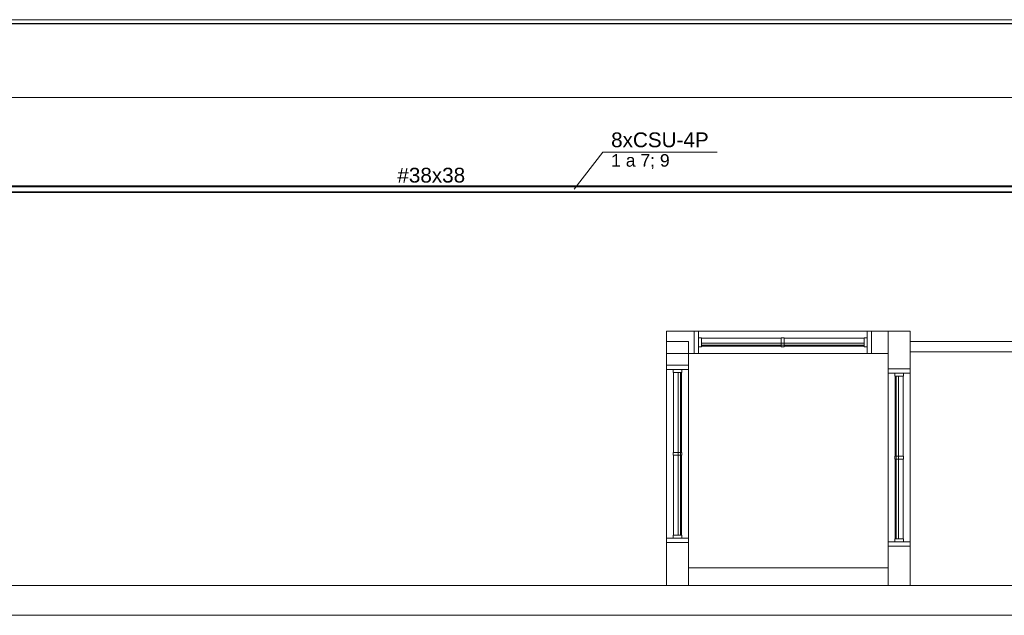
# Model space of a CAD drawing. Header units: millimetres. Extents: x 4476663 to 4477054, y -30323851 to -30323414.
# Tile 185 of 256: x 4476918.73 to 4476932.05, y -30323677.45 to -30323669.4. Entities that reach past the tile are written whole.
import ezdxf

# ---------------------------------------------------------------- set-up
doc = ezdxf.new("R2010")
doc.units = ezdxf.units.MM
doc.linetypes.add('NULL', pattern=[0])
for name, color, linetype, lineweight in [('CE-Condutos (Teto)', 1, 'Continuous', 25), ('CE-Textos conduto', 7, 'Continuous', 9), ('CE-Textos fios', 7, 'Continuous', 9), ('IFC-Janela-Contorno', 142, 'Continuous', 5), ('IFC-Parede padrão-Contorno', 44, 'Continuous', 5), ('IFC-Parede-Contorno', 42, 'Continuous', 5)]:
    doc.layers.add(name, color=color, linetype=linetype, lineweight=lineweight)
doc.styles.add('ARIAL', font='arial.ttf')

msp = doc.modelspace()

# ---------------------------------------------------------------- linework, layer by layer
at = {"layer": 'CE-Condutos (Teto)'}
for p, q in [((4476906.242, -30323671.654), (4476946.094, -30323671.654)), ((4476946.144, -30323671.651), (4476906.378, -30323671.651)), ((4476946.144, -30323671.654), (4476906.812, -30323671.654)), ((4476946.144, -30323671.73), (4476906.242, -30323671.73)), ((4476906.242, -30323671.73), (4476946.094, -30323671.73)), ((4476906.242, -30323671.733), (4476946.094, -30323671.733))]:
    msp.add_line(p, q, dxfattribs=at)
at = {"layer": 'CE-Textos fios'}
for p, q in [((4476926.233, -30323671.692), (4476926.619, -30323671.192)), ((4476926.619, -30323671.192), (4476928.167, -30323671.192))]:
    msp.add_line(p, q, dxfattribs=at)
at = {"layer": 'IFC-Janela-Contorno', "color": 8, "lineweight": 5}
for p, q in [((4476927.855, -30323673.611), (4476927.9, -30323673.611)), ((4476927.855, -30323673.911), (4476927.855, -30323673.691)), ((4476927.9, -30323673.611), (4476927.915, -30323673.611)), ((4476927.915, -30323673.611), (4476930.195, -30323673.611)), ((4476927.915, -30323673.701), (4476927.915, -30323673.611)), ((4476927.915, -30323673.836), (4476927.915, -30323673.611)), ((4476927.915, -30323673.701), (4476927.925, -30323673.701)), ((4476927.925, -30323673.701), (4476927.955, -30323673.701)), ((4476927.955, -30323673.73), (4476927.955, -30323673.701)), ((4476927.955, -30323673.706), (4476929.035, -30323673.706)), ((4476929.035, -30323673.701), (4476929.045, -30323673.701)), ((4476929.035, -30323673.792), (4476929.035, -30323673.701)), ((4476929.045, -30323673.701), (4476929.075, -30323673.701)), ((4476929.075, -30323673.73), (4476929.075, -30323673.701)), ((4476929.075, -30323673.706), (4476930.155, -30323673.706)), ((4476930.155, -30323673.701), (4476930.165, -30323673.701)), ((4476930.155, -30323673.792), (4476930.155, -30323673.701)), ((4476930.165, -30323673.701), (4476930.195, -30323673.701)), ((4476930.195, -30323673.687), (4476930.195, -30323673.611)), ((4476930.195, -30323673.611), (4476930.239, -30323673.611)), ((4476930.195, -30323673.911), (4476930.195, -30323673.687)), ((4476930.239, -30323673.611), (4476930.255, -30323673.611)), ((4476930.255, -30323673.832), (4476930.255, -30323673.611)), ((4476927.915, -30323673.911), (4476927.915, -30323673.821)), ((4476927.915, -30323673.821), (4476927.945, -30323673.821)), ((4476927.915, -30323673.911), (4476927.915, -30323673.836)), ((4476927.945, -30323673.821), (4476927.955, -30323673.821)), ((4476927.955, -30323673.821), (4476927.955, -30323673.73)), ((4476927.955, -30323673.771), (4476928.487, -30323673.771)), ((4476927.955, -30323673.801), (4476929.623, -30323673.801)), ((4476927.955, -30323673.816), (4476929.035, -30323673.816)), ((4476928.487, -30323673.771), (4476930.155, -30323673.771)), ((4476929.035, -30323673.821), (4476929.035, -30323673.792)), ((4476929.035, -30323673.821), (4476929.065, -30323673.821)), ((4476929.065, -30323673.821), (4476929.075, -30323673.821)), ((4476929.075, -30323673.821), (4476929.075, -30323673.73)), ((4476929.075, -30323673.816), (4476930.155, -30323673.816)), ((4476929.623, -30323673.801), (4476930.155, -30323673.801)), ((4476930.155, -30323673.801), (4476930.155, -30323673.779)), ((4476930.155, -30323673.821), (4476930.155, -30323673.792)), ((4476930.155, -30323673.821), (4476930.185, -30323673.821)), ((4476930.185, -30323673.821), (4476930.195, -30323673.821)), ((4476927.855, -30323673.911), (4476927.871, -30323673.911)), ((4476927.871, -30323673.911), (4476927.915, -30323673.911)), ((4476927.915, -30323673.911), (4476930.195, -30323673.911)), ((4476930.195, -30323673.911), (4476930.21, -30323673.911)), ((4476930.21, -30323673.911), (4476930.255, -30323673.911)), ((4476927.48, -30323674.087), (4476927.48, -30323674.07)), ((4476927.48, -30323674.07), (4476927.7, -30323674.07)), ((4476927.48, -30323674.13), (4476927.48, -30323674.087)), ((4476927.78, -30323674.116), (4476927.78, -30323674.07)), ((4476927.48, -30323674.13), (4476927.556, -30323674.13)), ((4476927.48, -30323676.41), (4476927.48, -30323674.13)), ((4476927.556, -30323674.13), (4476927.78, -30323674.13)), ((4476927.57, -30323674.161), (4476927.57, -30323674.13)), ((4476927.57, -30323674.17), (4476927.57, -30323674.161)), ((4476927.57, -30323674.17), (4476927.661, -30323674.17)), ((4476927.575, -30323675.25), (4476927.575, -30323674.17)), ((4476927.64, -30323675.838), (4476927.64, -30323674.17)), ((4476927.647, -30323674.17), (4476927.67, -30323674.17)), ((4476927.661, -30323674.17), (4476927.69, -30323674.17)), ((4476927.67, -30323674.703), (4476927.67, -30323674.17)), ((4476927.685, -30323675.25), (4476927.685, -30323674.17)), ((4476927.69, -30323674.14), (4476927.69, -30323674.13)), ((4476927.69, -30323674.17), (4476927.69, -30323674.14)), ((4476927.78, -30323674.13), (4476927.78, -30323674.116)), ((4476927.78, -30323676.41), (4476927.78, -30323674.13)), ((4476930.48, -30323674.12), (4476930.7, -30323674.12)), ((4476930.48, -30323674.137), (4476930.48, -30323674.12)), ((4476930.48, -30323674.18), (4476930.48, -30323674.137)), ((4476930.48, -30323674.419), (4476930.48, -30323674.18)), ((4476930.48, -30323674.18), (4476930.556, -30323674.18)), ((4476930.556, -30323674.18), (4476930.78, -30323674.18)), ((4476930.57, -30323674.211), (4476930.57, -30323674.18)), ((4476930.57, -30323674.22), (4476930.57, -30323674.211)), ((4476930.57, -30323674.22), (4476930.661, -30323674.22)), ((4476930.575, -30323675.3), (4476930.575, -30323674.22)), ((4476930.59, -30323675.888), (4476930.59, -30323674.22)), ((4476930.62, -30323674.753), (4476930.62, -30323674.22)), ((4476930.661, -30323674.22), (4476930.69, -30323674.22)), ((4476930.685, -30323675.3), (4476930.685, -30323674.22)), ((4476930.69, -30323674.19), (4476930.69, -30323674.18)), ((4476930.69, -30323674.22), (4476930.69, -30323674.19)), ((4476930.78, -30323674.166), (4476930.78, -30323674.12)), ((4476930.78, -30323674.18), (4476930.78, -30323674.166)), ((4476930.78, -30323674.419), (4476930.78, -30323674.18)), ((4476930.48, -30323676.46), (4476930.48, -30323674.419)), ((4476930.78, -30323676.46), (4476930.78, -30323674.419)), ((4476927.67, -30323676.37), (4476927.67, -30323674.703)), ((4476930.62, -30323676.42), (4476930.62, -30323674.753)), ((4476927.57, -30323675.25), (4476927.599, -30323675.25)), ((4476927.57, -30323675.281), (4476927.57, -30323675.25)), ((4476927.57, -30323675.29), (4476927.57, -30323675.281)), ((4476927.57, -30323675.29), (4476927.661, -30323675.29)), ((4476927.575, -30323676.37), (4476927.575, -30323675.29)), ((4476927.599, -30323675.25), (4476927.69, -30323675.25)), ((4476927.661, -30323675.29), (4476927.69, -30323675.29)), ((4476927.685, -30323676.37), (4476927.685, -30323675.29)), ((4476927.69, -30323675.26), (4476927.69, -30323675.25)), ((4476927.69, -30323675.29), (4476927.69, -30323675.26)), ((4476930.57, -30323675.3), (4476930.599, -30323675.3)), ((4476930.57, -30323675.331), (4476930.57, -30323675.3)), ((4476930.599, -30323675.3), (4476930.69, -30323675.3)), ((4476930.69, -30323675.31), (4476930.69, -30323675.3)), ((4476930.69, -30323675.34), (4476930.69, -30323675.31)), ((4476930.57, -30323675.34), (4476930.57, -30323675.331)), ((4476930.57, -30323675.34), (4476930.661, -30323675.34)), ((4476930.575, -30323676.42), (4476930.575, -30323675.34)), ((4476930.661, -30323675.34), (4476930.69, -30323675.34)), ((4476930.685, -30323676.42), (4476930.685, -30323675.34)), ((4476927.64, -30323676.37), (4476927.64, -30323675.838)), ((4476930.59, -30323676.42), (4476930.59, -30323675.888)), ((4476927.57, -30323676.37), (4476927.599, -30323676.37)), ((4476927.57, -30323676.401), (4476927.57, -30323676.37)), ((4476927.599, -30323676.37), (4476927.69, -30323676.37)), ((4476927.69, -30323676.38), (4476927.69, -30323676.37)), ((4476927.48, -30323676.41), (4476927.57, -30323676.41)), ((4476927.48, -30323676.425), (4476927.48, -30323676.41)), ((4476927.48, -30323676.41), (4476927.704, -30323676.41)), ((4476927.48, -30323676.47), (4476927.48, -30323676.425)), ((4476927.48, -30323676.47), (4476927.56, -30323676.47)), ((4476927.57, -30323676.41), (4476927.57, -30323676.401)), ((4476927.69, -30323676.41), (4476927.69, -30323676.38)), ((4476927.69, -30323676.41), (4476927.78, -30323676.41)), ((4476927.704, -30323676.41), (4476927.78, -30323676.41)), ((4476927.78, -30323676.454), (4476927.78, -30323676.41)), ((4476927.78, -30323676.47), (4476927.78, -30323676.454)), ((4476930.48, -30323676.46), (4476930.57, -30323676.46)), ((4476930.48, -30323676.46), (4476930.704, -30323676.46)), ((4476930.48, -30323676.475), (4476930.48, -30323676.46)), ((4476930.48, -30323676.52), (4476930.48, -30323676.475)), ((4476930.57, -30323676.42), (4476930.599, -30323676.42)), ((4476930.57, -30323676.451), (4476930.57, -30323676.42)), ((4476930.57, -30323676.46), (4476930.57, -30323676.451)), ((4476930.59, -30323676.42), (4476930.613, -30323676.42)), ((4476930.599, -30323676.42), (4476930.69, -30323676.42)), ((4476930.69, -30323676.43), (4476930.69, -30323676.42)), ((4476930.69, -30323676.46), (4476930.69, -30323676.43)), ((4476930.69, -30323676.46), (4476930.78, -30323676.46)), ((4476930.704, -30323676.46), (4476930.78, -30323676.46)), ((4476930.78, -30323676.504), (4476930.78, -30323676.46)), ((4476930.78, -30323676.52), (4476930.78, -30323676.504))]:
    msp.add_line(p, q, dxfattribs=at)
at = {"layer": 'IFC-Parede padrão-Contorno', "color": 8, "lineweight": 5}
for p, q in [((4476907.487, -30323669.453), (4476941.975, -30323669.453)), ((4476902.736, -30323670.453), (4476937.223, -30323670.453)), ((4476927.48, -30323673.826), (4476927.48, -30323673.611)), ((4476927.48, -30323673.611), (4476927.657, -30323673.611)), ((4476927.657, -30323673.611), (4476927.855, -30323673.611)), ((4476927.855, -30323673.611), (4476928.34, -30323673.611)), ((4476927.855, -30323673.832), (4476927.855, -30323673.611)), ((4476929.899, -30323673.611), (4476930.255, -30323673.611)), ((4476930.255, -30323673.611), (4476930.374, -30323673.611)), ((4476930.255, -30323673.911), (4476930.255, -30323673.691)), ((4476930.374, -30323673.611), (4476930.48, -30323673.611)), ((4476930.48, -30323673.911), (4476930.48, -30323673.697)), ((4476927.48, -30323673.911), (4476927.48, -30323673.826)), ((4476930.78, -30323673.891), (4476930.78, -30323673.751)), ((4476930.78, -30323673.751), (4476944.11, -30323673.751)), ((4476927.48, -30323673.911), (4476927.657, -30323673.911)), ((4476927.657, -30323673.911), (4476927.855, -30323673.911)), ((4476930.255, -30323673.911), (4476930.374, -30323673.911)), ((4476930.374, -30323673.911), (4476930.48, -30323673.911)), ((4476930.78, -30323673.891), (4476944.11, -30323673.891)), ((4476927.78, -30323676.811), (4476929.226, -30323676.811)), ((4476929.226, -30323676.811), (4476929.716, -30323676.811)), ((4476929.716, -30323676.811), (4476930.48, -30323676.811)), ((4476927.78, -30323677.051), (4476927.78, -30323676.923)), ((4476930.48, -30323677.008), (4476930.48, -30323676.94)), ((4476927.78, -30323677.051), (4476928.27, -30323677.051))]:
    msp.add_line(p, q, dxfattribs=at)
at = {"layer": 'IFC-Parede-Contorno', "color": 8, "lineweight": 5}
for p, q in [((4476903.206, -30323669.451), (4476923.936, -30323669.451)), ((4476914.615, -30323669.399), (4476938.639, -30323669.399)), ((4476923.936, -30323669.451), (4476934.72, -30323669.451)), ((4476930.48, -30323674.042), (4476930.48, -30323673.611)), ((4476930.48, -30323673.761), (4476930.48, -30323673.611)), ((4476930.48, -30323673.611), (4476930.676, -30323673.611)), ((4476930.614, -30323673.611), (4476930.78, -30323673.611)), ((4476930.676, -30323673.611), (4476930.722, -30323673.611)), ((4476930.722, -30323673.611), (4476930.78, -30323673.611)), ((4476930.78, -30323673.761), (4476930.78, -30323673.611)), ((4476930.78, -30323674.042), (4476930.78, -30323673.611)), ((4476927.48, -30323673.751), (4476927.641, -30323673.751)), ((4476927.48, -30323673.866), (4476927.48, -30323673.797)), ((4476927.641, -30323673.751), (4476927.725, -30323673.751)), ((4476927.725, -30323673.751), (4476927.78, -30323673.751)), ((4476927.78, -30323673.835), (4476927.78, -30323673.751)), ((4476927.78, -30323673.866), (4476927.78, -30323673.835)), ((4476930.48, -30323673.917), (4476930.48, -30323673.802)), ((4476930.78, -30323673.802), (4476930.78, -30323673.761)), ((4476930.78, -30323673.917), (4476930.78, -30323673.802)), ((4476927.48, -30323674.018), (4476927.48, -30323673.866)), ((4476927.48, -30323674.07), (4476927.48, -30323673.911)), ((4476927.78, -30323674.018), (4476927.78, -30323673.866)), ((4476927.78, -30323674.123), (4476927.78, -30323673.911)), ((4476930.48, -30323674.12), (4476930.48, -30323673.917)), ((4476930.78, -30323674.12), (4476930.78, -30323673.917)), ((4476927.48, -30323674.029), (4476927.48, -30323674.018)), ((4476927.48, -30323674.07), (4476927.48, -30323674.029)), ((4476927.48, -30323674.07), (4476927.78, -30323674.07)), ((4476927.7, -30323674.07), (4476927.78, -30323674.07)), ((4476927.78, -30323674.029), (4476927.78, -30323674.018)), ((4476927.78, -30323674.07), (4476927.78, -30323674.029)), ((4476927.78, -30323674.419), (4476927.78, -30323674.07)), ((4476930.48, -30323674.12), (4476930.48, -30323674.042)), ((4476930.78, -30323674.158), (4476930.78, -30323674.042)), ((4476930.48, -30323674.12), (4476930.78, -30323674.12)), ((4476930.7, -30323674.12), (4476930.78, -30323674.12)), ((4476930.78, -30323674.419), (4476930.78, -30323674.12)), ((4476927.78, -30323676.47), (4476927.78, -30323675.936)), ((4476927.78, -30323676.563), (4476927.78, -30323675.936)), ((4476930.78, -30323676.52), (4476930.78, -30323675.936)), ((4476930.78, -30323676.614), (4476930.78, -30323675.936)), ((4476927.48, -30323676.784), (4476927.48, -30323676.47)), ((4476927.48, -30323676.563), (4476927.48, -30323676.47)), ((4476927.56, -30323676.47), (4476927.78, -30323676.47)), ((4476927.78, -30323676.784), (4476927.78, -30323676.47)), ((4476930.48, -30323676.807), (4476930.48, -30323676.52)), ((4476930.48, -30323676.52), (4476930.56, -30323676.52)), ((4476930.48, -30323676.614), (4476930.48, -30323676.52)), ((4476930.56, -30323676.52), (4476930.78, -30323676.52)), ((4476930.78, -30323676.807), (4476930.78, -30323676.52)), ((4476927.48, -30323677.051), (4476927.48, -30323676.765)), ((4476927.78, -30323676.811), (4476927.78, -30323676.765)), ((4476927.48, -30323676.964), (4476927.48, -30323676.784)), ((4476927.78, -30323676.964), (4476927.78, -30323676.784)), ((4476930.48, -30323677.051), (4476930.48, -30323676.797)), ((4476930.48, -30323676.974), (4476930.48, -30323676.807)), ((4476930.78, -30323677.051), (4476930.78, -30323676.797)), ((4476930.78, -30323676.974), (4476930.78, -30323676.807)), ((4476927.48, -30323676.985), (4476927.48, -30323676.964)), ((4476927.48, -30323677.051), (4476927.48, -30323676.985)), ((4476930.48, -30323677.051), (4476930.48, -30323676.992)), ((4476930.78, -30323676.992), (4476930.78, -30323676.974)), ((4476930.78, -30323677.051), (4476930.78, -30323676.992)), ((4476917.293, -30323677.051), (4476928.235, -30323677.051)), ((4476928.235, -30323677.051), (4476930.567, -30323677.051)), ((4476930.48, -30323677.051), (4476930.634, -30323677.051)), ((4476930.516, -30323677.051), (4476930.746, -30323677.051)), ((4476930.567, -30323677.051), (4476932.408, -30323677.051)), ((4476912.766, -30323677.454), (4476954.043, -30323677.454)), ((4476917.293, -30323677.451), (4476928.235, -30323677.451)), ((4476928.235, -30323677.451), (4476930.549, -30323677.451)), ((4476930.549, -30323677.451), (4476930.567, -30323677.451)), ((4476930.567, -30323677.451), (4476930.673, -30323677.451)), ((4476930.673, -30323677.451), (4476932.408, -30323677.451))]:
    msp.add_line(p, q, dxfattribs=at)

# ---------------------------------------------------------------- texts
at = {"layer": 'CE-Textos conduto', "linetype": 'NULL', "insert": (4476924.3, -30323671.604), "char_height": 0.2, "width": 1.83293, "attachment_point": 8, "rotation": 0.0917, "line_spacing_factor": 0.6, "style": 'ARIAL'}
msp.add_mtext('#38x38', dxfattribs=at)
at = {"layer": 'CE-Textos fios', "linetype": 'NULL', "attachment_point": 7, "line_spacing_factor": 0.6, "style": 'ARIAL'}
for s, insert, char_height, width in [('8xCSU-4P', (4476926.733, -30323671.126), 0.2, 2.63994), ('1 a 7; 9', (4476926.733, -30323671.418), 0.17, 1.5839)]:
    msp.add_mtext(s, dxfattribs=dict(at, insert=insert, char_height=char_height, width=width))

doc.saveas('drawing.dxf')
